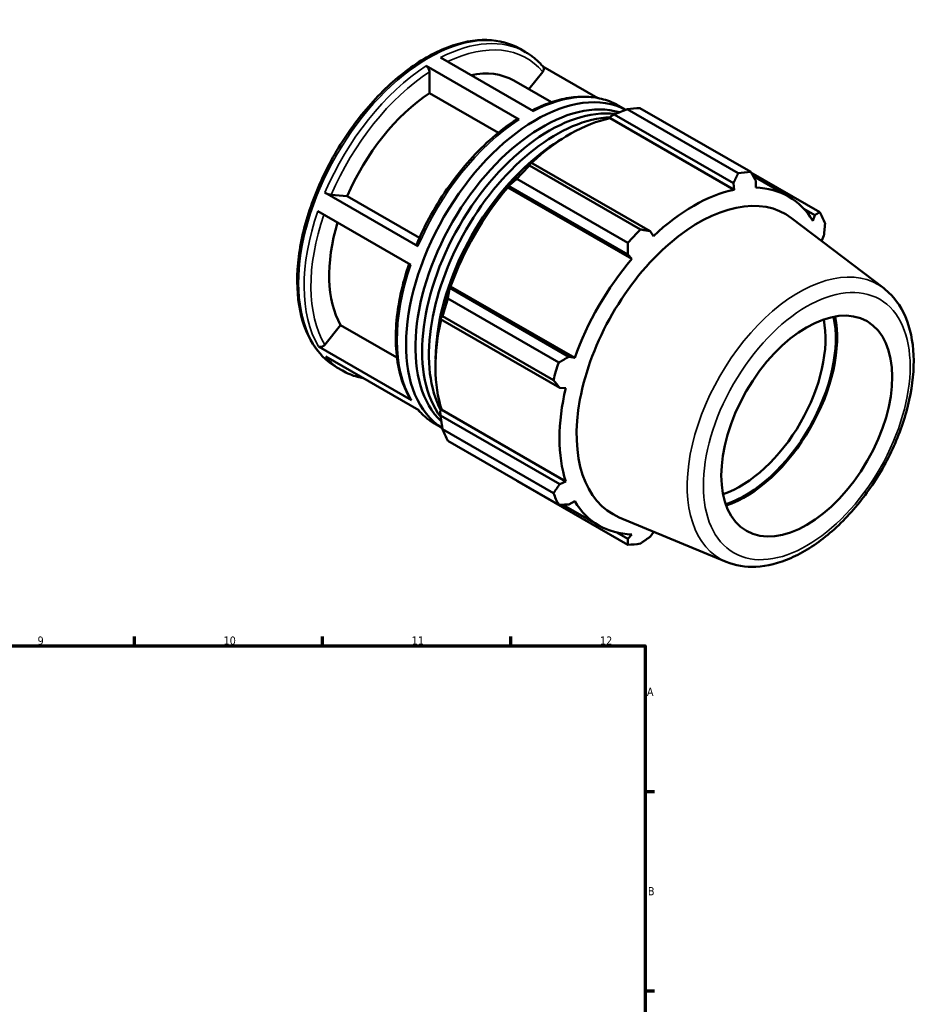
# Model space of a CAD drawing. Header units: millimetres. Extents: x 0 to 923, y -47 to 928.
# Tile 4 of 4: x 588 to 923, y 441 to 807. Entities that reach past the tile are written whole.
import ezdxf

# ---------------------------------------------------------------- set-up
doc = ezdxf.new("R2010")
doc.units = ezdxf.units.MM
for name, color, linetype, lineweight in [('Border (ANSI)', 7, 'Continuous', 70), ('Visible (ANSI)', 7, 'Continuous', 50), ('Visible Narrow (ANSI)', 7, 'Continuous', 35)]:
    doc.layers.add(name, color=color, linetype=linetype, lineweight=lineweight)
doc.styles.add('Note Text (ANSI)', font='tahoma.ttf')

# ---------------------------------------------------------------- blocks, each defined once
blk = doc.blocks.new('Borders Default Border')
at = {"layer": 'Border (ANSI)'}
for p, q in [((630.75, 574), (630.75, 577.45)), ((700.83, 574), (700.83, 577.45)), ((770.92, 574), (770.92, 577.45)), ((821, 519.75), (824.45, 519.75)), ((821, 445.5), (824.45, 445.5))]:
    blk.add_line(p, q, dxfattribs=at)
at = {"layer": 'Border (ANSI)', "flags": 128}
blk.add_lwpolyline([(20, 20), (20, 574), (821, 574), (821, 20), (20, 20)], dxfattribs=at)
at = {"layer": 'Border (ANSI)', "attachment_point": 7, "style": 'Note Text (ANSI)'}
for s, insert, char_height in [('9', (594.7, 574.34), 3.05), ('10', (663.96, 574.34), 3.048), ('11', (734.04, 574.4), 3.048), ('12', (804.13, 574.4), 3.048), ('A', (821.63, 555.35), 3.05), ('B', (821.99, 481.1), 3.05)]:
    blk.add_mtext(s, dxfattribs=dict(at, insert=insert, char_height=char_height))

msp = doc.modelspace()

# ---------------------------------------------------------------- linework, layer by layer
at = {"layer": 'Visible (ANSI)'}
for p, q in [((774.426, 796.165), (776.466, 794.99)), ((744.766, 792.967), (779.415, 773.014)), ((774.04, 769.887), (739.392, 789.84)), ((803.333, 777.899), (782.847, 789.697)), ((740.665, 779.766), (740.665, 787.632)), ((777.603, 781.181), (782.84, 787.692)), ((772.05, 784.378), (786.049, 776.317)), ((766.316, 764.995), (740.665, 779.766)), ((811.114, 775.038), (813.775, 773.506)), ((855.584, 749.919), (814.286, 773.701)), ((818.978, 774.156), (860.276, 750.374)), ((807.894, 770.38), (808.056, 771.066)), ((807.894, 770.38), (854.091, 743.777)), ((808.056, 771.066), (809.454, 771.818)), ((809.454, 771.818), (853.858, 746.247)), ((778.426, 753.951), (777.675, 753.571)), ((777.893, 752.744), (819.191, 728.962)), ((822.831, 728.38), (778.426, 753.951)), ((814.499, 724.013), (773.201, 747.795)), ((886.01, 735.44), (860.374, 750.203)), ((861.141, 748.861), (874.334, 741.263)), ((769.54, 744.99), (770.118, 745.188)), ((769.788, 744.582), (769.54, 744.99)), ((769.788, 744.582), (815.985, 717.979)), ((770.118, 745.188), (814.523, 719.617)), ((853.858, 746.247), (854.091, 743.777)), ((862.14, 744.558), (862.167, 747.053)), ((701.716, 742.688), (736.364, 722.736)), ((704.093, 741.854), (709.981, 741.315)), ((709.981, 741.315), (736.896, 725.815)), ((733.702, 715.805), (699.053, 735.758)), ((909.819, 707.073), (875.505, 733.21)), ((880.098, 736.629), (884.106, 734.321)), ((884.106, 734.321), (883.394, 732.223)), ((824.034, 726.468), (822.831, 728.38)), ((886.728, 724.837), (887.547, 726.697)), ((814.523, 719.617), (815.985, 717.979)), ((748.179, 707.187), (748.057, 707.782)), ((748.057, 707.782), (748.534, 707.769)), ((748.534, 707.769), (794.731, 681.166)), ((792.583, 681.617), (748.179, 707.187)), ((747.467, 703.223), (788.765, 679.441)), ((744.688, 696.435), (744.737, 695.6)), ((786.822, 672.897), (745.524, 696.679)), ((701.659, 686.077), (707.547, 693.398)), ((707.547, 693.398), (728.533, 681.313)), ((744.737, 695.6), (789.142, 670.029)), ((699.282, 685.437), (733.93, 665.485)), ((736.642, 661.682), (701.994, 681.634)), ((794.731, 681.166), (792.583, 681.617)), ((706.158, 677.617), (708.199, 676.442)), ((789.142, 670.029), (791.397, 669.94)), ((744.688, 661.31), (745.2, 661.792)), ((744.737, 659.727), (744.688, 661.31)), ((745.2, 661.792), (791.397, 635.188)), ((742.847, 656.489), (745.463, 654.983)), ((789.142, 634.156), (744.737, 659.727)), ((745.524, 654.602), (786.822, 630.82)), ((788.765, 626.515), (747.467, 650.297)), ((773.201, 635.362), (814.499, 611.58)), ((791.397, 635.188), (789.142, 634.156)), ((792.583, 626.532), (794.731, 627.802)), ((790.322, 626.519), (803.791, 618.763)), ((851.173, 605.232), (811.343, 621.792)), ((814.523, 613.8), (810.411, 616.168)), ((822.831, 614.605), (824.034, 616.249)), ((815.985, 615.468), (814.523, 613.8))]:
    msp.add_line(p, q, dxfattribs=at)
for centre, major_axis, start_param, end_param in [((743.605, 734.983), (28.445, 49.395), 0, 0.4696912), ((780.294, 713.855), (34.134, 59.274), 0.0193179, 3.1209492), ((743.605, 734.983), (-28.445, -49.395), 3.9980676, 4.9118302), ((782.808, 712.408), (33.451, 58.089), 0.136142, 3.0039717), ((785.322, 710.96), (33.451, 58.089), 0.2394674, 2.9004146), ((796.09, 704.759), (37.926, 65.86), 0.3435016, 0.4380292), ((787.837, 709.512), (33.451, 58.089), 0.3446783, 2.7927771), ((792.865, 706.616), (35.272, 61.25), 0.4780318, 1.0719493), ((790.351, 708.064), (-33.451, -58.089), 3.9299597, 4.1957355), ((790.351, 708.064), (-33.451, -58.089), 4.1962512, 5.4948183), ((792.865, 706.616), (-35.651, -61.909), 4.2304897, 4.4050227), ((796.09, 704.759), (37.926, 65.86), 1.1288997, 1.2234273), ((837.388, 680.977), (37.926, 65.86), 0.3435016, 0.4380292), ((792.865, 706.616), (35.272, 61.25), 1.26343, 1.8742952), ((839.062, 680.013), (35.272, 61.25), 5.975819, 6.5866842), ((841.019, 678.886), (32.17, 55.864), 6.2086528, 9.4993104), ((839.062, 680.013), (-35.272, -61.25), 3.6196245, 4.2304897), ((837.388, 680.977), (37.926, 65.86), 5.8412887, 5.9358163), ((743.605, 734.983), (-28.445, -49.395), 5.1003126, 5.9590278), ((837.388, 680.977), (-37.926, -65.86), 4.2704924, 4.36502), ((839.062, 680.013), (35.272, 61.25), 5.7962958, 5.8012861), ((839.062, 680.013), (-35.272, -61.25), 4.4050227, 5.0158879), ((792.865, 706.616), (-35.651, -61.909), 5.0158879, 5.1904208), ((796.09, 704.759), (37.926, 65.86), 1.9142979, 2.0088255), ((858.217, 668.982), (23.804, 41.336), 3.708604, 5.7161739), ((858.217, 668.982), (24.157, 41.95), 3.7175246, 5.7072534), ((792.865, 706.616), (35.272, 61.25), 2.0656152, 2.6596934), ((856.308, 670.082), (-22.456, -38.996), 0.5834757, 2.5581169), ((837.388, 680.977), (-37.926, -65.86), 5.0558906, 5.1504181), ((839.062, 680.013), (-35.272, -61.25), 5.1904208, 5.8012861), ((796.09, 704.759), (-37.926, -65.86), 5.8412887, 5.9358163), ((837.388, 680.977), (-37.926, -65.86), 5.8412887, 5.9358163), ((839.062, 680.013), (-35.272, -61.25), 5.975819, 6.5866842), ((839.062, 680.013), (35.272, 61.25), 3.6196245, 3.6284821), ((837.388, 680.977), (-37.926, -65.86), 0.3435016, 0.4380292)]:
    msp.add_ellipse(centre, major_axis=major_axis, ratio=0.5780931, start_param=start_param, end_param=end_param, dxfattribs=at)
msp.add_ellipse((881.148, 655.778), major_axis=(-22.456, -38.996), ratio=0.5780931, dxfattribs=at)
for points, knots in [([(774.426, 796.165), (770.768, 798.272), (766.556, 799.398), (757.392, 799.626), (752.422, 798.669), (742.172, 794.736), (736.885, 791.703), (726.611, 783.884), (721.625, 779.093), (712.464, 768.261), (708.288, 762.224), (701.153, 749.505), (698.193, 742.826), (693.784, 729.48), (692.337, 722.816), (691.12, 710.15), (691.353, 704.151), (693.529, 693.444), (695.467, 688.728), (700.383, 681.866), (703.069, 679.396), (706.158, 677.617)], [5.4997209, 5.4997209, 5.4997209, 5.4997209, 5.8039891, 5.8039891, 6.1184608, 6.1184608, 6.4419918, 6.4419918, 6.7663318, 6.7663318, 7.0899279, 7.0899279, 7.413232, 7.413232, 7.7369039, 7.7369039, 8.0613104, 8.0613104, 8.3843422, 8.3843422, 8.6413135, 8.6413135, 8.6413135, 8.6413135]), ([(782.977, 789.545), (782.6, 789.986), (782.212, 790.413), (781.41, 791.235), (780.998, 791.631), (780.151, 792.391), (779.716, 792.755), (778.823, 793.451), (778.366, 793.782), (777.432, 794.412), (776.954, 794.71), (776.466, 794.99)], [5.29687447, 5.29687447, 5.29687447, 5.29687447, 5.33744375, 5.33744375, 5.37801302, 5.37801302, 5.4185823, 5.4185823, 5.45915158, 5.45915158, 5.49972085, 5.49972085, 5.49972085, 5.49972085]), ([(739.392, 789.84), (739.549, 789.749), (739.734, 789.6), (740.024, 789.294), (740.181, 789.082), (740.403, 788.697), (740.508, 788.455), (740.628, 788.05), (740.665, 787.814), (740.665, 787.632)], [0, 0, 0, 0, 0.0666353, 0.0666353, 0.13333373, 0.13333373, 0.20004655, 0.20004655, 0.26682798, 0.26682798, 0.26682798, 0.26682798]), ([(782.976, 789.544), (783.013, 789.502), (783.046, 789.457), (783.167, 789.264), (783.233, 789.061), (783.262, 788.694), (783.231, 788.464), (783.1, 788.082), (782.976, 787.861), (782.84, 787.692)], [0.04669326, 0.04669326, 0.04669326, 0.04669326, 0.0666353, 0.0666353, 0.13333373, 0.13333373, 0.20004655, 0.20004655, 0.26682798, 0.26682798, 0.26682798, 0.26682798]), ([(811.114, 775.038), (809.353, 776.052), (807.462, 776.842), (803.482, 777.955), (801.393, 778.277), (797.074, 778.456), (794.843, 778.312), (790.291, 777.575), (787.969, 776.981), (783.4, 775.406), (781.156, 774.447), (778.91, 773.305)], [5.49972085, 5.49972085, 5.49972085, 5.49972085, 5.64627198, 5.64627198, 5.79282312, 5.79282312, 5.93937425, 5.93937425, 6.08592538, 6.08592538, 6.22485998, 6.22485998, 6.22485998, 6.22485998]), ([(773.117, 769.959), (770.11, 768.014), (767.13, 765.759), (761.321, 760.711), (758.491, 757.917), (753.073, 751.884), (750.486, 748.646), (745.639, 741.835), (743.38, 738.262), (739.266, 730.903), (737.411, 727.117), (735.79, 723.288)], [0.06133013, 0.06133013, 0.06133013, 0.06133013, 0.2483239, 0.2483239, 0.43531767, 0.43531767, 0.62231143, 0.62231143, 0.8093052, 0.8093052, 0.99629897, 0.99629897, 0.99629897, 0.99629897]), ([(773.117, 769.959), (773.125, 769.964), (773.133, 769.969), (773.252, 770.038), (773.409, 770.069), (773.699, 770.041), (773.884, 769.978), (774.04, 769.887)], [0.92919082, 0.92919082, 0.92919082, 0.92919082, 0.93406635, 0.93406635, 1.00073267, 1.00073267, 1.06733594, 1.06733594, 1.06733594, 1.06733594]), ([(704.093, 741.854), (703.956, 741.867), (703.759, 741.903), (703.387, 741.995), (703.147, 742.068), (702.732, 742.213), (702.484, 742.312), (702.09, 742.489), (701.873, 742.598), (701.716, 742.688)], [0.8002594, 0.8002594, 0.8002594, 0.8002594, 0.86699729, 0.86699729, 0.93368819, 0.93368819, 1.00036924, 1.00036924, 1.06700706, 1.06700706, 1.06700706, 1.06700706]), ([(736.364, 722.736), (736.207, 722.826), (736.054, 722.93), (735.868, 723.087), (735.802, 723.169), (735.782, 723.247), (735.783, 723.268), (735.792, 723.287)], [0, 0, 0, 0, 0.06661589, 0.06661589, 0.13327496, 0.13327496, 0.16042737, 0.16042737, 0.16042737, 0.16042737]), ([(733.064, 716.173), (731.76, 712.374), (730.699, 708.572), (729.084, 701.028), (728.539, 697.286), (728.01, 690.047), (728.025, 686.55), (728.625, 679.913), (729.21, 676.774), (730.943, 670.959), (732.092, 668.284), (733.514, 665.892)], [1.1115706, 1.1115706, 1.1115706, 1.1115706, 1.295727, 1.295727, 1.48278023, 1.48278023, 1.66983346, 1.66983346, 1.85688669, 1.85688669, 2.04393993, 2.04393993, 2.04393993, 2.04393993]), ([(851.173, 605.232), (854.578, 603.817), (858.343, 603.226), (866.469, 603.622), (870.858, 604.755), (879.88, 608.707), (884.515, 611.643), (893.39, 618.966), (897.627, 623.361), (905.272, 633.121), (908.684, 638.478), (914.377, 649.643), (916.659, 655.447), (919.866, 666.982), (920.785, 672.71), (921.099, 683.564), (920.49, 688.691), (917.659, 697.679), (915.477, 701.587), (911.681, 705.536), (910.778, 706.343), (909.819, 707.073)], [2.4326607, 2.4326607, 2.4326607, 2.4326607, 2.7138269, 2.7138269, 3.022995, 3.022995, 3.3538795, 3.3538795, 3.6864047, 3.6864047, 4.0168909, 4.0168909, 4.3469024, 4.3469024, 4.6783838, 4.6783838, 5.011353, 5.011353, 5.3333437, 5.3333437, 5.4251884, 5.4251884, 5.4251884, 5.4251884]), ([(701.659, 686.077), (701.522, 685.907), (701.325, 685.729), (700.953, 685.486), (700.713, 685.377), (700.298, 685.265), (700.05, 685.243), (699.656, 685.28), (699.439, 685.347), (699.282, 685.437)], [0.8002594, 0.8002594, 0.8002594, 0.8002594, 0.86699729, 0.86699729, 0.93368819, 0.93368819, 1.00036924, 1.00036924, 1.06700706, 1.06700706, 1.06700706, 1.06700706]), ([(708.199, 676.442), (709.96, 675.427), (711.851, 674.637), (714.542, 673.885), (715.255, 673.718), (715.98, 673.58)], [2.3581282, 2.3581282, 2.3581282, 2.3581282, 2.50467933, 2.50467933, 2.55630667, 2.55630667, 2.55630667, 2.55630667]), ([(733.93, 665.485), (733.773, 665.575), (733.62, 665.721), (733.523, 665.877), (733.518, 665.885), (733.514, 665.892)], [0, 0, 0, 0, 0.066615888, 0.066615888, 0.069974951, 0.069974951, 0.069974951, 0.069974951]), ([(736.466, 661.783), (736.802, 661.395), (737.147, 661.019), (737.902, 660.244), (738.315, 659.848), (739.162, 659.088), (739.597, 658.724), (740.489, 658.029), (740.946, 657.697), (741.881, 657.068), (742.359, 656.77), (742.847, 656.489)], [2.15994973, 2.15994973, 2.15994973, 2.15994973, 2.19585109, 2.19585109, 2.23642037, 2.23642037, 2.27698965, 2.27698965, 2.31755892, 2.31755892, 2.3581282, 2.3581282, 2.3581282, 2.3581282])]:
    msp.add_open_spline(points, degree=3, knots=knots, dxfattribs=at)
for points, weights in [([(809.454, 771.818), (811.8, 772.753), (814.286, 773.701)], [1.00561220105, 1.0107128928, 1.01501019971]), ([(777.893, 752.744), (778.144, 753.372), (778.426, 753.951)], [1.01501019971, 1.0107128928, 1.00561220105]), ([(770.118, 745.188), (771.607, 746.477), (773.201, 747.795)], [1.00561220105, 1.0107128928, 1.01501019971]), ([(853.858, 746.247), (854.713, 748.041), (855.584, 749.919)], [1.00273681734, 1.00177644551, 1]), ([(860.276, 750.374), (861.25, 748.674), (862.167, 747.053)], [1, 1.00177644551, 1.00273681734]), ([(884.106, 734.321), (885.048, 734.864), (886.01, 735.44)], [1.00273681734, 1.00177644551, 1]), ([(887.953, 731.135), (887.756, 728.865), (887.547, 726.697)], [1, 1.00177644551, 1.00273681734]), ([(819.191, 728.962), (821.057, 728.66), (822.831, 728.38)], [1, 1.00177644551, 1.00273681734]), ([(814.523, 719.617), (814.521, 721.765), (814.499, 724.013)], [1.00273681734, 1.00177644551, 1]), ([(747.467, 703.223), (747.809, 705.258), (748.179, 707.187)], [1.01501019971, 1.0107128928, 1.00561220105]), ([(744.737, 695.6), (745.102, 696.141), (745.524, 696.679)], [1.00561220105, 1.0107128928, 1.01501019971]), ([(788.765, 679.441), (790.723, 680.545), (792.583, 681.617)], [1, 1.00177644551, 1.00273681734]), ([(789.142, 670.029), (788.015, 671.428), (786.822, 672.897)], [1.00273681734, 1.00177644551, 1]), ([(745.524, 654.602), (745.102, 657.229), (744.737, 659.727)], [1.01501019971, 1.0107128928, 1.00561220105]), ([(773.201, 635.362), (773.121, 635.466), (773.041, 635.57)], [1.01501019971, 1.01479245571, 1.01457264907]), ([(786.822, 630.82), (788.015, 632.516), (789.142, 634.156)], [1, 1.00177644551, 1.00273681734]), ([(792.583, 626.532), (790.723, 626.518), (788.765, 626.515)], [1.00273681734, 1.00177644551, 1]), ([(814.499, 611.58), (814.521, 612.707), (814.523, 613.8)], [1, 1.00177644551, 1.00273681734]), ([(822.831, 614.605), (821.057, 613.341), (819.191, 612.035)], [1.00273681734, 1.00177644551, 1])]:
    msp.add_rational_spline(points, weights, degree=2, dxfattribs=at)
at = {"layer": 'Visible Narrow (ANSI)'}
for centre, major_axis, start_param, end_param in [((740.292, 736.891), (-34.134, -59.274), 3.1415927, 6.2831853), ((742.332, 735.716), (34.134, 59.274), 0, 0.7331201), ((743.605, 734.983), (33.236, 57.714), 6.0819238, 6.9857715), ((742.332, 735.716), (-34.134, -59.274), 3.9858827, 4.9219103), ((743.605, 734.983), (33.236, 57.714), 0.845936, 1.7789558), ((776.981, 715.763), (34.134, 59.274), 0, 0.7331201), ((776.981, 715.763), (34.134, 59.274), 0.84429, 1.7803177), ((742.332, 735.716), (-34.134, -59.274), 5.0330802, 5.9691079), ((743.605, 734.983), (-33.236, -57.714), 5.042071, 5.967746), ((776.981, 715.763), (-34.134, -59.274), 5.0330802, 5.9691079), ((878.298, 657.419), (29.405, 51.062), 6.2086528, 9.4993104), ((742.332, 735.716), (-34.134, -59.274), 6.0802778, 6.2831853), ((776.981, 715.763), (-34.134, -59.274), 6.0802778, 6.2831853)]:
    msp.add_ellipse(centre, major_axis=major_axis, ratio=0.5780931, start_param=start_param, end_param=end_param, dxfattribs=at)
msp.add_ellipse((881.148, 655.778), major_axis=(-27.171, -47.184), ratio=0.5780931, dxfattribs=at)

# ---------------------------------------------------------------- block references
msp.add_blockref('Borders Default Border', (0, 0))

doc.saveas('drawing.dxf')
